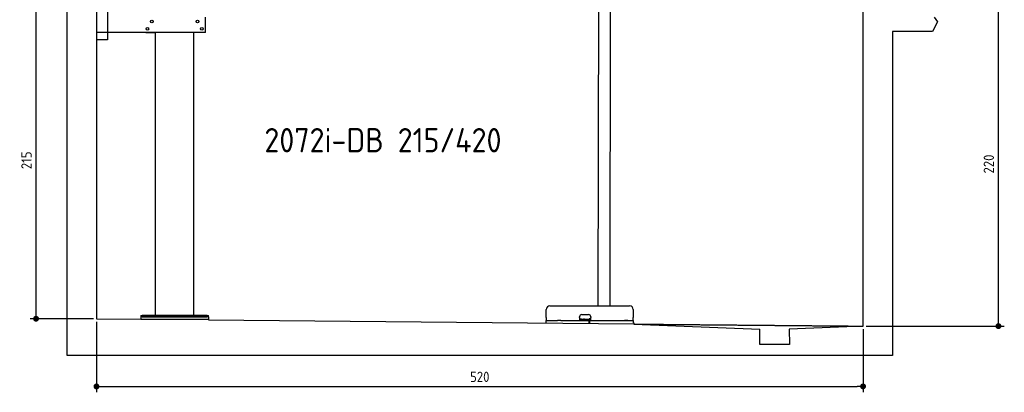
# Model space of a CAD drawing. Header units: millimetres. Extents: x 552 to 7231, y 5467 to 12836.
# Tile 1 of 5: x 552 to 7231, y 5467 to 7995. Entities that reach past the tile are written whole.
import ezdxf

# ---------------------------------------------------------------- set-up
doc = ezdxf.new("R2010")
doc.units = ezdxf.units.MM
doc.linetypes.add('GEN3', pattern=[6.25, 5, -1.25])
doc.layers.get('0').update_dxf_attribs({"lineweight": 25})
doc.layers.add('3', color=6, linetype='GEN3', lineweight=25)
doc.layers.add('4', color=3, linetype='Continuous', lineweight=25)
doc.styles.get("Standard").update_dxf_attribs({"font": 'ISOCP.SHX'})
doc.styles.add('STANDARD-1', font='arial.ttf')
doc.dimstyles.new('GEN-ISO$0', dxfattribs={"dimscale": 20, "dimtxt": 3.5, "dimasz": 2, "dimexe": 2, "dimexo": 1, "dimgap": 1.5, "dimtad": 1, "dimdec": 1, "dimlfac": 0.1, "dimdsep": 46, "dimtxsty": 'Standard', "dimblk": 'PUNKT', "dimcen": 2, "dimclrd": 256, "dimclre": 256, "dimclrt": 2, "dimadec": 0, "dimazin": 0, "dimtp": 0.1, "dimtm": 0.1, "dimtfac": 0.71, "dimtdec": 1, "dimtmove": 2, "dimatfit": 3, "dimldrblk": 'PUNKT', "dimfxl": 1, "dimtolj": 1, "dimarcsym": 0})

# ---------------------------------------------------------------- blocks, each defined once
blk = doc.blocks.new('PUNKT')
at = {"layer": '4', "color": 0, "linetype": 'ByBlock'}
blk.add_line((-0.5, 0), (-1, 0), dxfattribs=at)
at = {"layer": '4', "color": 0, "linetype": 'ByBlock', "const_width": 0.5}
blk.add_lwpolyline([(-0.25, 0, 1), (0.25, 0, 1)], format="xyb", close=True, dxfattribs=at)
blk = doc.blocks.new('*D4')
at = {"layer": '4', "lineweight": -2, "transparency": 16777216}
for p, q in [((6792.8, 8115.9), (7231, 8115.9)), ((7191, 5955.9), (7191, 8075.9)), ((6292.8, 5915.9), (7231, 5915.9))]:
    blk.add_line(p, q, dxfattribs=at)
at = {"layer": 'Defpoints', "color": 0, "transparency": 16777216}
for p in [(6772.8, 8115.9), (7191, 8115.9), (6272.8, 5915.9)]:
    blk.add_point(p, dxfattribs=at)
at = {"layer": '4', "lineweight": -2, "transparency": 16777216, "xscale": 40, "yscale": 40, "zscale": 40}
for p, rotation in [((7191, 8115.9), 90), ((7191, 5915.9), 270)]:
    blk.add_blockref('PUNKT', p, dxfattribs=dict(at, rotation=rotation))
at = {"layer": '4', "color": 2, "transparency": 16777216, "insert": (7125.9, 7015.9), "char_height": 70, "attachment_point": 5, "rotation": 90}
blk.add_mtext('\\A1;220', dxfattribs=at)
blk = doc.blocks.new('*D6')
at = {"layer": '4', "lineweight": -2, "transparency": 16777216}
for p, q in [((852.8, 8115.9), (622.8, 8115.9)), ((662.8, 6005.9), (662.8, 8075.9)), ((1052.8, 5965.9), (622.8, 5965.9))]:
    blk.add_line(p, q, dxfattribs=at)
at = {"layer": 'Defpoints', "color": 0, "transparency": 16777216}
for p in [(662.8, 8115.9), (872.8, 8115.9), (1072.8, 5965.9)]:
    blk.add_point(p, dxfattribs=at)
at = {"layer": '4', "lineweight": -2, "transparency": 16777216, "xscale": 40, "yscale": 40, "zscale": 40}
for p, rotation in [((662.8, 8115.9), 90), ((662.8, 5965.9), 270)]:
    blk.add_blockref('PUNKT', p, dxfattribs=dict(at, rotation=rotation))
at = {"layer": '4', "color": 2, "transparency": 16777216, "insert": (597.8, 7040.9), "char_height": 70, "attachment_point": 5, "rotation": 90}
blk.add_mtext('\\A1;215', dxfattribs=at)
blk = doc.blocks.new('*D12')
at = {"layer": '4', "lineweight": -2, "transparency": 16777216}
for p, q in [((1072.8, 5945.9), (1072.8, 5466.8)), ((6272.8, 5895.9), (6272.8, 5466.8)), ((1112.8, 5506.8), (6232.8, 5506.8))]:
    blk.add_line(p, q, dxfattribs=at)
at = {"layer": 'Defpoints', "color": 0, "transparency": 16777216}
for p in [(1072.8, 5965.9), (6272.8, 5915.9), (6272.8, 5506.8)]:
    blk.add_point(p, dxfattribs=at)
at = {"layer": '4', "lineweight": -2, "transparency": 16777216, "xscale": 40, "yscale": 40, "zscale": 40, "rotation": 180}
blk.add_blockref('PUNKT', (1072.8, 5506.8), dxfattribs=at)
at = {"layer": '4', "lineweight": -2, "transparency": 16777216, "xscale": 40, "yscale": 40, "zscale": 40}
blk.add_blockref('PUNKT', (6272.8, 5506.8), dxfattribs=at)
at = {"layer": '4', "color": 2, "transparency": 16777216, "insert": (3672.8, 5571.8), "char_height": 70, "attachment_point": 5}
blk.add_mtext('\\A1;520', dxfattribs=at)

msp = doc.modelspace()

# ---------------------------------------------------------------- linework, layer by layer
for p, q in [((872.77, 5715.9), (872.77, 12515.9)), ((1072.77, 12315.9), (1072.77, 5965.9)), ((4477.21, 8174.04), (4474.18, 6053.98)), ((4557.21, 8173.92), (4554.18, 6053.98)), ((6272.78, 5915.9), (6272.78, 8115.9)), ((1147.77, 8063.02), (1147.77, 7858.02)), ((1812.77, 7908.02), (1812.77, 8013.02)), ((6778.31, 7980.37), (6743.82, 7915.9)), ((6755.25, 8012.82), (6778.31, 7980.37)), ((1812.77, 7908.02), (1072.77, 7908.02)), ((1407.77, 7908.02), (1470.77, 7908.02)), ((1472.77, 5988.02), (1472.77, 7908.02)), ((1732.77, 5988.02), (1732.77, 7908.02)), ((1797.77, 7908.02), (1734.77, 7908.02)), ((6743.82, 7915.9), (6472.77, 7915.9)), ((6472.77, 7915.9), (6472.77, 5715.9)), ((1147.77, 7858.02), (1072.77, 7858.02)), ((4124.05, 5973.98), (4124.05, 6028.98)), ((4149.05, 6053.98), (4689.05, 6053.98)), ((4714.05, 6028.98), (4714.05, 5973.98)), ((1072.77, 5965.9), (1372.77, 5963.02)), ((1372.77, 5988.02), (1372.77, 5978.02)), ((1372.77, 5988.02), (1382.77, 5988.02)), ((1372.77, 5978.02), (1372.77, 5963.02)), ((1832.77, 5978.02), (1372.77, 5978.02)), ((1372.77, 5963.02), (1832.77, 5963.02)), ((1822.77, 5988.02), (1382.77, 5988.02)), ((1382.77, 5978.02), (1822.77, 5978.02)), ((1822.77, 5988.02), (1832.77, 5988.02)), ((1832.77, 5978.02), (1832.77, 5988.02)), ((1832.77, 5978.02), (1832.77, 5963.02)), ((1832.77, 5963.02), (1832.77, 5958.59)), ((1832.77, 5958.59), (4717.77, 5930.85)), ((4121.55, 5953.98), (4131.55, 5953.98)), ((4121.55, 5953.98), (4121.55, 5938.98)), ((4124.05, 5973.98), (4124.05, 5953.98)), ((4131.55, 5953.98), (4178, 5953.98)), ((4178, 5953.98), (4187.59, 5953.98)), ((4187.59, 5953.98), (4200.65, 5953.98)), ((4222.44, 5953.98), (4200.65, 5953.98)), ((4222.44, 5953.98), (4235.5, 5953.98)), ((4235.5, 5953.98), (4245.09, 5953.98)), ((4245.09, 5953.98), (4405.55, 5953.98)), ((4350.05, 5973.98), (4350.05, 5978.98)), ((4350.05, 5973.98), (4350.05, 5953.98)), ((4352.05, 5963.98), (4350.05, 5963.98)), ((4352.05, 5963.98), (4424.05, 5963.98)), ((4365.05, 5993.98), (4411.05, 5993.98)), ((4405.55, 5953.98), (4415.55, 5953.98)), ((4417.55, 5953.98), (4415.55, 5953.98)), ((4415.55, 5938.98), (4415.55, 5953.98)), ((4416.05, 5965.98), (4417.05, 5965.98)), ((4426.05, 5965.98), (4417.05, 5965.98)), ((4417.55, 5953.98), (4427.55, 5953.98)), ((4417.55, 5953.98), (4417.55, 5938.98)), ((4423.05, 5965.98), (4423.05, 5964.98)), ((4423.05, 5963.98), (4423.05, 5964.98)), ((4426.05, 5963.98), (4424.05, 5963.98)), ((4426.05, 5978.98), (4426.05, 5973.98)), ((4426.05, 5953.98), (4426.05, 5973.98)), ((4427.55, 5953.98), (4633, 5953.98)), ((4577.44, 5953.98), (4590.5, 5953.98)), ((4590.5, 5953.98), (4600.09, 5953.98)), ((4600.09, 5953.98), (4706.55, 5953.98)), ((4633, 5953.98), (4642.59, 5953.98)), ((4642.59, 5953.98), (4655.65, 5953.98)), ((4677.44, 5953.98), (4655.65, 5953.98)), ((4706.55, 5953.98), (4716.55, 5953.98)), ((4714.05, 5953.98), (4714.05, 5973.98)), ((4716.55, 5938.98), (4716.55, 5953.98)), ((4717.77, 5938.98), (4717.77, 5929.89)), ((4717.77, 5929.89), (5572.77, 5895.81)), ((5572.77, 5790.9), (5572.77, 5895.81)), ((6272.78, 5915.9), (5772.32, 5895.81)), ((5772.32, 5895.81), (5772.77, 5790.9)), ((5772.77, 5790.9), (5572.77, 5790.9)), ((6472.77, 5715.9), (872.77, 5715.9))]:
    msp.add_line(p, q)
for centre in [(1447.77, 7983.02), (1757.77, 7983.02), (1417.77, 7933.02), (1787.77, 7933.02)]:
    msp.add_circle(centre, 9)
for centre, radius, start, end in [((4149.05, 6028.98), 25, 90, 180), ((4689.05, 6028.98), 25, 0, 90), ((4365.05, 5978.98), 15, 90, 180), ((4357.31, 5964.98), 1, 270, 330), ((4359.05, 5963.98), 1, 0, 150), ((4379.05, 5963.98), 1, 30, 180), ((4380.78, 5964.98), 1, 210, 270), ((4411.05, 5978.98), 15, 0, 90), ((4414.05, 5964.98), 1, 270, 0), ((4416.05, 5964.98), 1, 90, 180)]:
    msp.add_arc(centre, radius, start, end)
at = {"layer": '3'}
msp.add_line((4717.77, 5929.89), (6272.78, 5915.9), dxfattribs=at)

# ---------------------------------------------------------------- texts
at = {"insert": (2211.72, 7260.01), "char_height": 165, "width": 2051.959, "attachment_point": 1, "style": 'STANDARD-1'}
msp.add_mtext('\\pt330;{\\Fisocp2|c0;2072i-DB 215/420}', dxfattribs=at)

# ---------------------------------------------------------------- dimensions: what is measured, and where the dimension line sits
at = {"layer": '4'}
for base, p1, p2, picture, middle in [((662.77, 8115.9), (1072.77, 5965.9), (872.77, 8115.9), '*D6', (597.77, 7040.9)), ((7190.95, 8115.9), (6272.78, 5915.9), (6772.77, 8115.9), '*D4', (7125.95, 7015.9))]:
    dim = msp.add_linear_dim(base=base, p1=p1, p2=p2, angle=90, dimstyle='GEN-ISO$0', dxfattribs=at)
    dim.commit()
    dim.dimension.update_dxf_attribs({"geometry": picture, "text_midpoint": middle})
dim = msp.add_linear_dim(base=(6272.78, 5506.81), p1=(1072.77, 5965.9), p2=(6272.78, 5915.9), dimstyle='GEN-ISO$0', dxfattribs=at)
dim.commit()
dim.dimension.update_dxf_attribs({"geometry": '*D12', "text_midpoint": (3672.78, 5571.81)})

doc.saveas('drawing.dxf')
